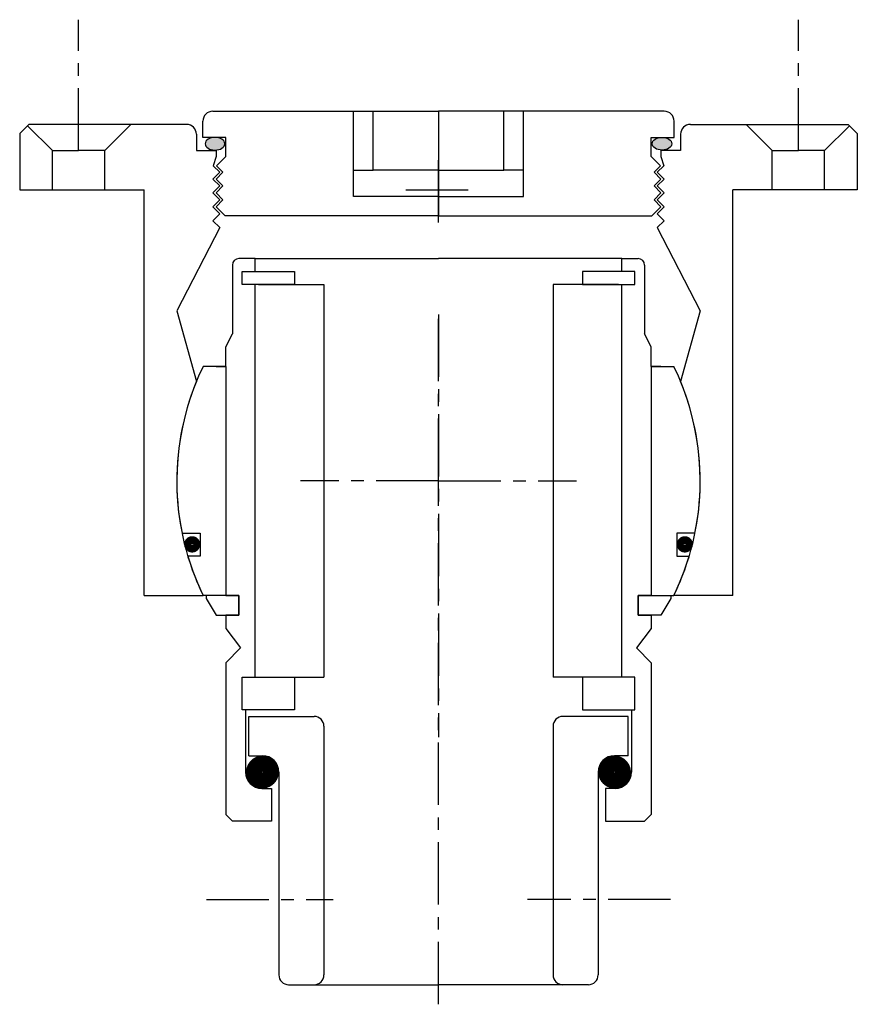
# Model space of a CAD drawing. Header units: millimetres. Extents: x -64 to 64, y -80 to 71.
import ezdxf

# ---------------------------------------------------------------- set-up
doc = ezdxf.new("R2010")
doc.units = ezdxf.units.MM
doc.header["$LTSCALE"] = 0.3
doc.header["$MEASUREMENT"] = 0
doc.header["$PDMODE"] = 2
doc.header["$PDSIZE"] = 5
doc.linetypes.add('CENTER', pattern=[50.8, 31.75, -6.35, 6.35, -6.35])
doc.layers.get('0').update_dxf_attribs({"linetype": 'CONTINUOUS'})
doc.layers.add('CENTER', color=1, linetype='CENTER')

# ---------------------------------------------------------------- blocks, each defined once
blk = doc.blocks.new('4S040Z Outer house')
h = blk.add_hatch(color=256)
edge = h.paths.add_edge_path()
edge.add_ellipse((-34.16, 51.54), major_axis=(1.5, 0), ratio=0.647319, start_angle=-259.6975, end_angle=79.6975)
edge.add_line((-33.89, 52.5), (-34.43, 52.5))
h = blk.add_hatch(color=256)
edge = h.paths.add_edge_path()
edge.add_ellipse((34.16, 51.54), major_axis=(-1.5, 0), ratio=0.647319, start_angle=280.3025, end_angle=619.6975, ccw=False)
edge.add_line((33.89, 52.5), (34.43, 52.5))
for p, q in [((-34.5, 56.5), (0, 56.5)), ((-13, 47.5), (-13, 56.5)), ((-10, 47.5), (-10, 56.5)), ((34.5, 56.5), (0, 56.5)), ((0, 56.5), (0, 40.5)), ((0, 56.5), (0, 47.5)), ((10, 47.5), (10, 56.5)), ((13, 47.5), (13, 56.5)), ((-62.6, 54.5), (-64, 53.1)), ((-62.8, 54.3), (-59, 50.5)), ((-38.5, 54.5), (-62.6, 54.5)), ((-47, 54.5), (-51, 50.5)), ((-36, 52.5), (-36, 55)), ((36, 52.5), (36, 55)), ((38.5, 54.5), (62.6, 54.5)), ((47, 54.5), (51, 50.5)), ((62.8, 54.3), (59, 50.5)), ((62.6, 54.5), (64, 53.1)), ((-64, 53.1), (-64, 44.5)), ((-37, 53), (-37, 50.5)), ((37, 53), (37, 50.5)), ((64, 53.1), (64, 44.5)), ((-32.5, 52.5), (-36, 52.5)), ((-32.5, 49.6), (-32.5, 52.5)), ((32.5, 52.5), (36, 52.5)), ((32.5, 49.6), (32.5, 52.5)), ((-59, 50.5), (-55, 50.5)), ((-59, 44.5), (-59, 50.5)), ((-51, 50.5), (-55, 50.5)), ((-51, 44.5), (-51, 50.5)), ((-37, 50.5), (-34, 50.5)), ((-34, 50.5), (-34, 49.6)), ((37, 50.5), (34, 50.5)), ((34, 50.5), (34, 49.6)), ((51, 50.5), (55, 50.5)), ((51, 44.5), (51, 50.5)), ((59, 50.5), (55, 50.5)), ((59, 44.5), (59, 50.5)), ((-34, 49.6), (-34.42, 48.18)), ((-33.44, 47.2), (-34.42, 48.18)), ((-32.5, 49.6), (-33.92, 48.18)), ((-32.94, 47.2), (-33.92, 48.18)), ((32.5, 49.6), (33.92, 48.18)), ((32.94, 47.2), (33.92, 48.18)), ((33.44, 47.2), (34.42, 48.18)), ((34, 49.6), (34.42, 48.18)), ((-34.5, 46.14), (-33.44, 47.2)), ((-34, 46.14), (-32.94, 47.2)), ((-13, 47.5), (-10, 47.5)), ((-13, 43.5), (-13, 47.5)), ((-5, 47.5), (-10, 47.5)), ((0, 47.5), (-5, 47.5)), ((0, 47.5), (5, 47.5)), ((5, 47.5), (10, 47.5)), ((13, 47.5), (10, 47.5)), ((13, 43.5), (13, 47.5)), ((34, 46.14), (32.94, 47.2)), ((34.5, 46.14), (33.44, 47.2)), ((-33.44, 45.08), (-34.5, 46.14)), ((-32.94, 45.08), (-34, 46.14)), ((32.94, 45.08), (34, 46.14)), ((33.44, 45.08), (34.5, 46.14)), ((-64, 44.5), (-45, 44.5)), ((-45, -17.5), (-45, 44.5)), ((-34.5, 44.02), (-33.44, 45.08)), ((-33.44, 42.96), (-34.5, 44.02)), ((-34, 44.02), (-32.94, 45.08)), ((-32.94, 42.96), (-34, 44.02)), ((34, 44.02), (32.94, 45.08)), ((32.94, 42.96), (34, 44.02)), ((34.5, 44.02), (33.44, 45.08)), ((33.44, 42.96), (34.5, 44.02)), ((45, -17.5), (45, 44.5)), ((64, 44.5), (45, 44.5)), ((-34.5, 41.9), (-33.44, 42.96)), ((-34, 41.9), (-32.94, 42.96)), ((0, 43.5), (-13, 43.5)), ((0, 43.5), (13, 43.5)), ((34, 41.9), (32.94, 42.96)), ((34.5, 41.9), (33.44, 42.96)), ((-33.44, 40.84), (-34.5, 41.9)), ((-34.5, 39.78), (-33.44, 40.84)), ((-32.6, 40.5), (-34, 41.9)), ((32.6, 40.5), (34, 41.9)), ((33.44, 40.84), (34.5, 41.9)), ((34.5, 39.78), (33.44, 40.84)), ((-33.44, 38.72), (-34.5, 39.78)), ((0, 40.5), (-32.6, 40.5)), ((0, 40.5), (32.6, 40.5)), ((33.44, 38.72), (34.5, 39.78)), ((-33.44, 38.72), (-40, 26)), ((33.44, 38.72), (40, 26)), ((-40, 26), (-37, 15.2)), ((40, 26), (37, 15.2)), ((-45, -17.5), (-35.97, -17.5)), ((45, -17.5), (35.97, -17.5))]:
    blk.add_line(p, q)
for centre, radius, start, end in [((-34.5, 55), 1.5, 90, 180), ((34.5, 55), 1.5, 0, 90), ((-38.5, 53), 1.5, 0, 90), ((38.5, 53), 1.5, 90, 180), ((0, 0), 40, 157.6684, 205.9467), ((0, 0), 40, 334.0533, 22.3316)]:
    blk.add_arc(centre, radius, start, end)
at = {"extrusion": (0, 0, -1)}
blk.add_ellipse((-34.16, 51.54), major_axis=(1.5, 0), ratio=0.647319, dxfattribs=at)
blk.add_ellipse((34.16, 51.54), major_axis=(-1.5, 0), ratio=0.647319)
at = {"layer": 'CENTER'}
for p, q in [((-55, 50.5), (-55, 70.5)), ((55, 50.5), (55, 70.5)), ((0, 25.44), (0, -39.15)), ((0, 0), (-21.11, 0)), ((0, 0), (21.11, 0))]:
    blk.add_line(p, q, dxfattribs=at)
blk = doc.blocks.new('4S035Z inner house')
for p, q in [((-28, 34), (-30.5, 34)), ((-28, 34), (0, 34)), ((-28, 32), (-28, 34)), ((28, 34), (0, 34)), ((28, 32), (28, 34)), ((28, 34), (30.5, 34)), ((-31.5, 33), (-31.5, 22.5)), ((-30, 32), (-22, 32)), ((-30, 32), (-28, 32)), ((-30, 30), (-30, 32)), ((-30, 30), (-30, 32)), ((-22, 32), (-22, 30)), ((30, 32), (22, 32)), ((22, 32), (22, 30)), ((30, 32), (28, 32)), ((30, 30), (30, 32)), ((30, 30), (30, 32)), ((31.5, 33), (31.5, 22.5)), ((-22, 30), (-30, 30)), ((-28, 30), (-30, 30)), ((-28, -30), (-28, 30)), ((-27.5, 30), (-17.5, 30)), ((-17.5, 30), (-17.5, -30)), ((17.5, 30), (17.5, -30)), ((27.5, 30), (17.5, 30)), ((22, 30), (30, 30)), ((28, -30), (28, 30)), ((28, 30), (30, 30)), ((-32.5, 20.5), (-31.5, 22.5)), ((32.5, 20.5), (31.5, 22.5)), ((-32.5, 17.5), (-32.5, 20.5)), ((32.5, 17.5), (32.5, 20.5)), ((-32.5, 17.5), (-35.97, 17.5)), ((-34, 17.5), (-32.5, 17.5)), ((-32.5, 17.5), (-32.5, 5.5)), ((-32.5, 17.5), (-32.5, -17.5)), ((32.5, 17.5), (35.97, 17.5)), ((32.5, 17.5), (32.5, -17.5)), ((32.5, 17.5), (32.5, 5.5)), ((34, 17.5), (32.5, 17.5)), ((-32.5, 2), (-32.5, -17.5)), ((32.5, 2), (32.5, -17.5)), ((-39.19, -8), (-36.41, -8)), ((-36.41, -8), (-36.41, -11.5)), ((39.19, -8), (36.41, -8)), ((36.41, -8), (36.41, -11.5)), ((-36.41, -11.5), (-38.31, -11.5)), ((36.41, -11.5), (38.31, -11.5)), ((-32.5, -17.5), (-35.97, -17.5)), ((-30.5, -17.5), (-35.5, -17.5)), ((-35.5, -17.5), (-35.5, -17.97)), ((-35.5, -17.97), (-33.96, -20.5)), ((-32.5, -17.5), (-30.5, -17.5)), ((-30.5, -20.5), (-30.5, -17.5)), ((-30.5, -17.5), (-30.5, -20.5)), ((30.5, -17.5), (35.5, -17.5)), ((32.5, -17.5), (30.5, -17.5)), ((30.5, -17.5), (30.5, -20.5)), ((30.5, -20.5), (30.5, -17.5)), ((32.5, -17.5), (35.97, -17.5)), ((35.5, -17.97), (33.96, -20.5)), ((35.5, -17.5), (35.5, -17.97)), ((-33.96, -20.5), (-30.5, -20.5)), ((-30.5, -20.5), (-32.5, -20.5)), ((-32.5, -20.5), (-32.5, -22.54)), ((33.96, -20.5), (30.5, -20.5)), ((30.5, -20.5), (32.5, -20.5)), ((32.5, -20.5), (32.5, -22.54)), ((-32.5, -22.54), (-30.26, -25.51)), ((32.5, -22.54), (30.26, -25.51)), ((-30.26, -25.51), (-32.5, -27.82)), ((30.26, -25.51), (32.5, -27.82)), ((-32.5, -27.82), (-32.5, -51)), ((32.5, -27.82), (32.5, -51)), ((-30, -30), (-22, -30)), ((-30, -30), (-28, -30)), ((-30, -35), (-30, -30)), ((-30, -35), (-30, -30)), ((-27.5, -30), (-17.5, -30)), ((-22, -30), (-22, -35)), ((27.5, -30), (17.5, -30)), ((30, -30), (22, -30)), ((22, -30), (22, -35)), ((30, -30), (28, -30)), ((30, -35), (30, -30)), ((30, -35), (30, -30)), ((-22, -35), (-30, -35)), ((-29.5, -35), (-30, -35)), ((-29.5, -35), (-29.5, -44.5)), ((-29, -42), (-29, -36)), ((-29, -36), (-19, -36)), ((29, -36), (19, -36)), ((22, -35), (30, -35)), ((29, -42), (29, -36)), ((29.5, -35), (29.5, -44.5)), ((29.5, -35), (30, -35)), ((-17.5, -37.5), (-17.5, -75.5)), ((17.5, -37.5), (17.5, -75.5)), ((-29, -42), (-26.9, -42)), ((29, -42), (26.9, -42)), ((-24.4, -44.5), (-24.4, -75.5)), ((24.4, -44.5), (24.4, -75.5)), ((-27, -47), (-25.5, -47)), ((-25.5, -47), (-25.5, -52)), ((25.5, -47), (25.5, -52)), ((27, -47), (25.5, -47)), ((-31.5, -52), (-32.5, -51)), ((31.5, -52), (32.5, -51)), ((-25.5, -52), (-31.5, -52)), ((25.5, -52), (31.5, -52)), ((-22.9, -77), (-19, -77)), ((-19, -77), (0, -77)), ((19, -77), (0, -77)), ((22.9, -77), (19, -77))]:
    blk.add_line(p, q)
for points, const_width in [([(-38.27, -9.7, 1.041296), (-37.02, -9.7, 1.041296)], 1.2), ([(38.27, -9.7, -1.041296), (37.02, -9.7, -1.041296)], 1.2), ([(-28.18, -44.5, 1), (-25.62, -44.5, 1)], 2.45), ([(28.18, -44.5, -1), (25.62, -44.5, -1)], 2.45)]:
    blk.add_lwpolyline(points, format="xyb", close=True, dxfattribs=dict(const_width=const_width))
for centre, radius, start, end in [((-30.5, 33), 1, 90, 180), ((30.5, 33), 1, 0, 90), ((0, 0), 40, 154.0555, 191.537), ((0, 0), 40, 348.463, 25.9445), ((0, 0), 40, 196.7083, 205.9445), ((0, 0), 40, 334.0555, 343.2917), ((-19, -37.5), 1.5, 0, 90), ((19, -37.5), 1.5, 90, 180), ((-26.9, -44.5), 2.5, 0, 90), ((26.9, -44.5), 2.5, 90, 180), ((-27, -44.5), 2.5, 180, 270), ((27, -44.5), 2.5, 270, 0), ((-22.9, -75.5), 1.5, 180, 270), ((-19, -75.5), 1.5, 270, 0), ((19, -75.5), 1.5, 180, 270), ((22.9, -75.5), 1.5, 270, 0)]:
    blk.add_arc(centre, radius, start, end)
at = {"layer": 'CENTER'}
for p, q in [((0, 0), (0, 25.44)), ((0, 0), (-9.2, 0)), ((0, 0), (9.2, 0)), ((0, -80), (0, 0)), ((-35.45, -64), (-16.11, -64)), ((35.45, -64), (13.61, -64))]:
    blk.add_line(p, q, dxfattribs=at)

msp = doc.modelspace()

# ---------------------------------------------------------------- linework, layer by layer
at = {"layer": 'CENTER'}
msp.add_point((0, 44.5), dxfattribs=at)

# ---------------------------------------------------------------- block references
for name in ['4S040Z Outer house', '4S035Z inner house']:
    msp.add_blockref(name, (0, 0))

doc.saveas('drawing.dxf')
